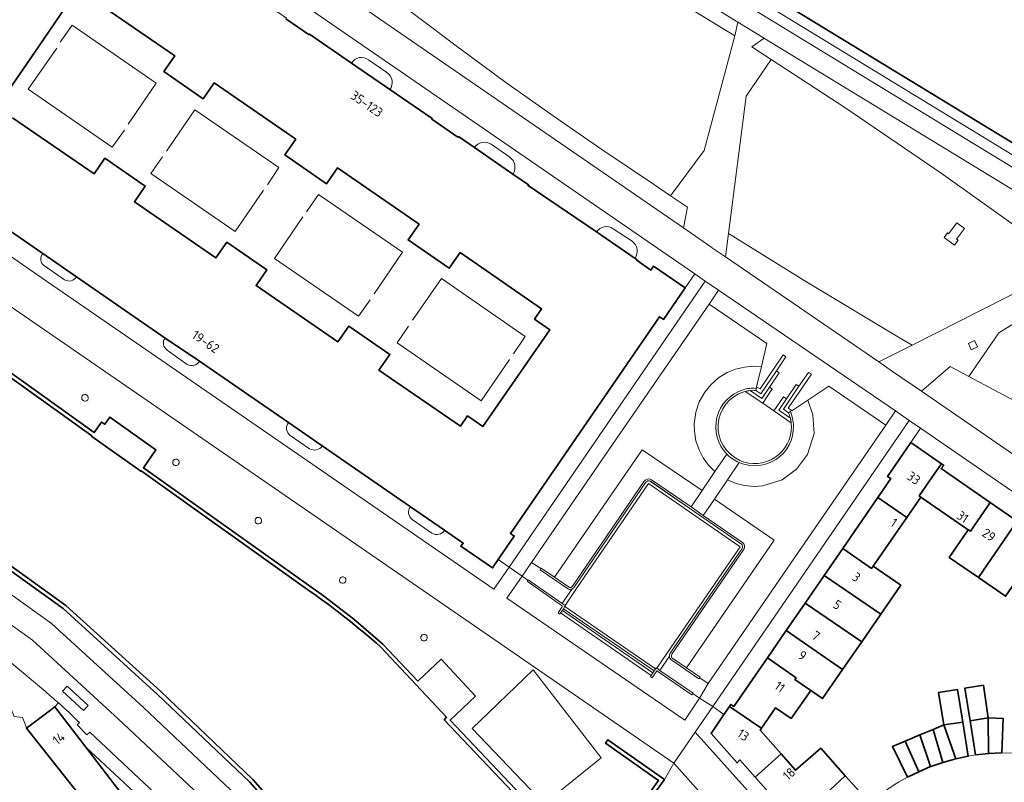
# Model space of a CAD drawing. Extents: x 150256 to 156914, y 461459 to 469481.
# Tile 217 of 256: x 154634 to 154777, y 463606 to 463717. Entities that reach past the tile are written whole.
import ezdxf
from ezdxf.enums import TextEntityAlignment as Align

# ---------------------------------------------------------------- set-up
doc = ezdxf.new("R2010")
doc.units = 0
doc.header["$LTSCALE"] = 0.75
for name, color, linetype, lineweight in [('B-RO-GK-BESCHOEIING-G', 251, 'GK-BESCHOEIING', 35), ('B-RO-GK-KADEMUUR-GV', 251, 'CONTINUOUS', 35), ('B-RO-GR-BEPLANTING_CULTUUR_BODEMBEDEKKER-GV', 251, 'CONTINUOUS', 18), ('B-RO-GR-BEPLANTING_CULTUUR_HEESTERS-GV', 251, 'CONTINUOUS', 18), ('B-RO-GR-GROENVOORZIENING-GV', 251, 'CONTINUOUS', 18), ('B-RO-IE-TERREINAFSCHEIDING_KUNSTMATIG_MUUR-G', 251, 'IE-TERREINAFSCHEIDING-KUNSTMATIG-DICHT', 18), ('B-RO-IE-TERREINAFSCHEIDING_KUNSTMATIG_MUUR-GV', 251, 'CONTINUOUS', 18), ('B-RO-OG-BEBOUWING-GV', 6, 'CONTINUOUS', 35), ('B-RO-OG-BEBOUWING-T18', 1, 'CONTINUOUS', 18), ('B-RO-OG-TERREIN_CULTUURSCHEIDING-GV', 251, 'CONTINUOUS', 18), ('B-RO-OG-WATER-GV', 251, 'CONTINUOUS', 18), ('B-RO-VH-VERHARDING_ASFALT-GV', 251, 'CONTINUOUS', 18), ('B-RO-VH-VERHARDING_BETON-GV', 251, 'CONTINUOUS', 18), ('B-RO-VH-VERHARDING_BETONSTRAATSTEEN-GV', 251, 'CONTINUOUS', 18), ('B-RO-VH-VERHARDING_SIERBESTRATING-GV', 251, 'CONTINUOUS', 18), ('B-RO-VH-VERHARDING_STRAATBAKSTEEN-GV', 251, 'CONTINUOUS', 18), ('B-RO-VH-VERHARDING_TEGEL-GV', 251, 'CONTINUOUS', 18)]:
    doc.layers.add(name, color=color, linetype=linetype, lineweight=lineweight)
doc.styles.add('NLCS-ISO-M200-T18', font='NLCS-ISO.ttf', dxfattribs={"height": 360})
doc.linetypes.add('GK-BESCHOEIING', pattern='A,30,-5,[1,NLCS.SHX,S=1,R=0,X=0,Y=0],-5', length=40)
doc.linetypes.add('IE-TERREINAFSCHEIDING-KUNSTMATIG-DICHT', pattern='A,8,-1,[82,NLCS.SHX,S=0.75,R=90,X=0,Y=0],-1', length=10)

msp = doc.modelspace()

# ---------------------------------------------------------------- linework, layer by layer
at = {"layer": 'B-RO-GK-BESCHOEIING-G'}
msp.add_lwpolyline([(154787.998, 463522.811), (154742.926, 463568.45), (154740.878, 463570.572), (154735.651, 463575.772), (154734.055, 463577.39), (154731.451, 463580.065), (154731.526, 463580.15), (154726.428, 463585.307), (154726.338, 463585.274), (154718.251, 463593.443), (154717.016, 463591.75), (154695.293, 463614.654), (154695.647, 463615.024), (154686.038, 463625.255)], dxfattribs=at)
at = {"layer": 'B-RO-GK-KADEMUUR-GV'}
for points in [[(154516.888, 463733.802), (154557.615, 463713.31), (154557.599, 463713.281), (154565.322, 463709.333), (154565.374, 463709.372), (154579.024, 463702.521), (154644.043, 463655.943), (154644.015, 463655.894), (154651.15, 463650.822), (154651.191, 463650.86), (154675.797, 463633.337)], [(154491.196, 463717.62), (154515.275, 463707.544), (154549.088, 463693.498), (154557.036, 463689.243), (154584.759, 463669.819), (154586.116, 463668.869), (154620.806, 463644.539), (154639.847, 463630.844), (154653.605, 463618.336), (154667.03, 463605.589), (154670.836, 463601.231), (154674.023, 463597.583), (154676.6, 463594.632)], [(154677.047, 463595.037), (154667.477, 463605.992), (154654.001, 463618.807), (154640.269, 463631.275), (154621.218, 463644.957), (154586.393, 463669.393), (154557.347, 463689.755), (154549.395, 463694.019), (154515.498, 463708.084), (154491.462, 463718.133)], [(154718.589, 463593.887), (154727.323, 463605.952), (154719.108, 463611.74), (154718.769, 463611.265), (154726.453, 463605.801), (154716.929, 463592.66), (154696.147, 463614.612), (154699.839, 463618.101), (154694.864, 463623.467), (154691.475, 463620.297), (154686.39, 463625.669), (154682.154, 463629.305), (154677.728, 463632.707), (154651.551, 463651.325), (154653.354, 463653.936), (154646.666, 463658.698), (154645.938, 463657.646), (154645.457, 463657.958), (154644.372, 463656.446), (154587.653, 463697.074)], [(154686.038, 463625.255), (154695.647, 463615.024), (154695.293, 463614.654), (154717.016, 463591.75), (154718.251, 463593.443), (154726.338, 463585.274), (154726.428, 463585.307), (154731.526, 463580.15)]]:
    msp.add_lwpolyline(points, dxfattribs=at)
msp.add_lwpolyline([(154675.797, 463633.337, -0.0286597), (154686.038, 463625.255)], format="xyb", dxfattribs=at)
at = {"layer": 'B-RO-GR-BEPLANTING_CULTUUR_BODEMBEDEKKER-GV'}
for points in [[(154738.029, 463716.158), (154735.264, 463717.832), (154692.514, 463743.858), (154653.847, 463767.399), (154651.09, 463763.132), (154647.838, 463757.98), (154644.745, 463753.202), (154640.923, 463747.489), (154664.916, 463731.094), (154730.088, 463686.216), (154730.691, 463689.211), (154728.224, 463690.88), (154725.744, 463692.558), (154718.236, 463697.605), (154711.627, 463702.17), (154704.283, 463707.39), (154697.024, 463712.713), (154688.227, 463719.337), (154681.925, 463724.315), (154673.36, 463731.19), (154667.164, 463736.312), (154658.018, 463744.114), (154655.036, 463746.761)], [(154661.417, 463756.273), (154669.524, 463752.347), (154677.591, 463748.299), (154686.475, 463743.725), (154695.29, 463738.97), (154704.039, 463734.125), (154715.34, 463727.672), (154724.789, 463722.034), (154737.57, 463714.142), (154738.029, 463716.158)], [(154740.833, 463663.05), (154740.748, 463663.117), (154741.445, 463666.036), (154740.183, 463666.098), (154738.967, 463665.969), (154737.685, 463665.667), (154736.44, 463665.168), (154735.26, 463664.44), (154734.074, 463663.407), (154733.191, 463662.336), (154732.399, 463660.901), (154731.901, 463659.399), (154731.668, 463657.726), (154731.69, 463656.637), (154731.906, 463655.223), (154732.376, 463653.909), (154732.954, 463652.75), (154733.736, 463651.722), (154734.691, 463650.756), (154736.416, 463653.303)], [(154740.689, 463662.865), (154740.833, 463663.05)], [(154738.223, 463652.082), (154736.514, 463649.574), (154737.751, 463649.05), (154738.974, 463648.761), (154740.385, 463648.619), (154741.669, 463648.697), (154744.445, 463649.583), (154746.561, 463651.131), (154748.163, 463653.254), (154749.109, 463656.317), (154748.933, 463659.012), (154748.184, 463661.167), (154745.868, 463659.628), (154745.772, 463659.688)], [(154745.772, 463659.688), (154745.652, 463659.512)], [(154725.455, 463649.58), (154731.212, 463645.619), (154732.826, 463648.002), (154724.092, 463653.931), (154711.328, 463635.392), (154713.368, 463633.999)], [(154713.973, 463634.1), (154724.402, 463649.371)], [(154728.55, 463623.557), (154730.529, 463622.206), (154743.301, 463640.791), (154734.609, 463646.775), (154732.991, 463644.399), (154738.688, 463640.452)], [(154738.899, 463639.448), (154738.896, 463639.442), (154738.854, 463639.382), (154728.43, 463624.196)]]:
    msp.add_lwpolyline(points, dxfattribs=at)
for points in [[(154792.057, 463688.277), (154792.817, 463687.814), (154794.613, 463690.785), (154793.831, 463691.135), (154792.837, 463689.505), (154746.195, 463717.949), (154749.337, 463723.109), (154749.216, 463723.172), (154757.096, 463738.367), (154754.108, 463740.12), (154741.38, 463719.177)], [(154788.287, 463685.518), (154741.88, 463713.795), (154741.873, 463713.79), (154741.827, 463713.818), (154740.033, 463712.577), (154742.856, 463710.737), (154753.582, 463703.746), (154767.611, 463694.169), (154779.086, 463685.99), (154783.793, 463682.424), (154786.313, 463680.516)], [(154736.656, 463685.413), (154736.22, 463681.992), (154758.518, 463666.712), (154763.392, 463669.179), (154761.896, 463670.03), (154748.143, 463678.266)]]:
    msp.add_lwpolyline(points, close=True, dxfattribs=at)
for points in [[(154736.416, 463653.303, -0.5591752), (154738.785, 463662.679)], [(154738.785, 463662.679, -0.1029845), (154740.689, 463662.865)], [(154745.652, 463659.512, -0.0898603), (154746.112, 463657.396)], [(154746.112, 463657.396, -0.5470767), (154738.223, 463652.082)], [(154724.402, 463649.371, -0.3960538), (154725.455, 463649.58)], [(154738.688, 463640.452, -0.395532), (154738.899, 463639.448)], [(154713.368, 463633.999, 0.4344684), (154713.973, 463634.1)], [(154728.43, 463624.196, 0.4160056), (154728.55, 463623.557)]]:
    msp.add_lwpolyline(points, format="xyb", dxfattribs=at)
at = {"layer": 'B-RO-GR-BEPLANTING_CULTUUR_HEESTERS-GV'}
for points in [[(154815.829, 463642.347), (154800.983, 463649.49), (154785.732, 463657.096), (154771.602, 463664.606), (154768.915, 463666.034), (154764.745, 463662.487), (154828.821, 463618.306), (154832.17, 463623.535), (154828.127, 463626.136)], [(154639.169, 463617.117), (154638.664, 463616.549), (154643.164, 463610.659), (154657.862, 463597.011), (154658.621, 463595.851), (154658.836, 463594.667), (154658.968, 463593.571), (154658.912, 463593.314), (154658.816, 463593.171), (154657.499, 463591.556), (154655.941, 463589.207), (154654.414, 463586.523), (154652.099, 463582.485), (154650.557, 463580.284), (154652.007, 463579.097), (154652.794, 463580.059)], [(154662.342, 463594.682), (154661.742, 463595.51), (154660.774, 463596.846), (154656.397, 463600.966), (154643.742, 463612.852), (154643.296, 463612.459), (154641.889, 463613.898), (154642.235, 463614.252)]]:
    msp.add_lwpolyline(points, dxfattribs=at)
msp.add_lwpolyline([(154642.235, 463614.252, 0.0127138), (154639.169, 463617.117)], format="xyb", dxfattribs=at)
at = {"layer": 'B-RO-GR-GROENVOORZIENING-GV'}
msp.add_lwpolyline([(154771.977, 463668.502), (154772.882, 463668.928), (154772.456, 463669.833), (154771.551, 463669.407)], close=True, dxfattribs=at)
for points in [[(154642.646, 463661.786, 1.025332), (154643.431, 463661.227)], [(154643.431, 463661.227, 0.976359), (154642.646, 463661.786)], [(154655.889, 463652.384, 1.0244428), (154656.657, 463651.839)], [(154656.657, 463651.839, 0.9938266), (154655.889, 463652.384)], [(154667.86, 463643.902, 0.9970978), (154668.645, 463643.349)], [(154668.645, 463643.349, 1.0029024), (154667.86, 463643.902)], [(154680.149, 463635.254, 1), (154680.917, 463634.712)], [(154680.917, 463634.712, 1.0029653), (154680.149, 463635.254)], [(154691.973, 463626.883, 1.0654357), (154692.785, 463626.382)], [(154692.785, 463626.382, 0.9392332), (154691.973, 463626.883)]]:
    msp.add_lwpolyline(points, format="xyb", dxfattribs=at)
at = {"layer": 'B-RO-IE-TERREINAFSCHEIDING_KUNSTMATIG_MUUR-G'}
for points in [[(154639.436, 463713.245), (154641.15, 463715.725), (154653.393, 463707.284)], [(154634.773, 463706.416), (154638.949, 463712.387)], [(154647.003, 463697.973), (154634.773, 463706.416)], [(154653.393, 463707.284), (154649.304, 463701.327)], [(154654.889, 463697.394), (154659.015, 463703.394), (154671.255, 463694.995)], [(154648.775, 463700.445), (154647.003, 463697.973)], [(154654.291, 463696.58), (154652.625, 463694.113), (154664.87, 463685.671)], [(154671.255, 463694.995), (154669.571, 463692.5)], [(154664.87, 463685.671), (154668.998, 463691.727)], [(154675.276, 463688.576), (154676.984, 463691.076), (154689.222, 463682.685)], [(154670.588, 463681.777), (154674.72, 463687.806)], [(154682.83, 463673.379), (154670.588, 463681.777)], [(154689.222, 463682.685), (154685.104, 463676.62)], [(154690.68, 463672.784), (154694.881, 463678.858)], [(154694.881, 463678.858), (154707.084, 463670.411)], [(154684.533, 463675.777), (154682.83, 463673.379)], [(154688.433, 463669.5), (154690.104, 463671.942)], [(154707.084, 463670.411), (154705.368, 463667.898)], [(154700.678, 463661.066), (154688.433, 463669.5)], [(154704.816, 463667.061), (154700.678, 463661.066)], [(154740.662, 463662.57), (154740.632, 463662.573)], [(154740.662, 463662.57), (154740.689, 463662.865)], [(154745.399, 463659.336), (154745.652, 463659.512)], [(154724.402, 463649.371), (154713.973, 463634.1)], [(154724.634, 463649.213), (154714.207, 463633.944)], [(154731.053, 463645.388), (154725.296, 463649.349)], [(154731.212, 463645.619), (154725.455, 463649.58)], [(154731.053, 463645.388), (154738.523, 463640.213)], [(154732.991, 463644.399), (154738.688, 463640.452)], [(154728.191, 463624.361), (154738.648, 463639.595)], [(154728.431, 463624.196), (154738.854, 463639.382)], [(154713.209, 463633.767), (154709.239, 463636.479)], [(154711.328, 463635.392), (154709.398, 463636.711)], [(154707.346, 463634.808), (154707.504, 463635.022)], [(154712.521, 463631.163), (154707.346, 463634.808)], [(154707.504, 463635.022), (154712.463, 463631.591)], [(154713.368, 463633.999), (154711.328, 463635.392)], [(154711.883, 463630.233), (154712.521, 463631.163)], [(154712.105, 463630.019), (154711.883, 463630.233)], [(154712.229, 463630.196), (154712.105, 463630.019)], [(154712.483, 463630.565), (154712.229, 463630.196)], [(154712.463, 463631.591), (154712.877, 463631.304)], [(154712.649, 463630.806), (154712.483, 463630.565)], [(154712.862, 463631.115), (154712.649, 463630.806)], [(154712.955, 463631.25), (154712.862, 463631.115)], [(154712.877, 463631.304), (154712.955, 463631.25)], [(154732.356, 463620.606), (154728.387, 463623.316)], [(154730.529, 463622.206), (154728.551, 463623.556)], [(154726.217, 463621.766), (154725.561, 463620.782)], [(154725.852, 463621.766), (154725.654, 463621.471)], [(154726.042, 463622.05), (154725.852, 463621.766)], [(154726.139, 463622.195), (154726.042, 463622.05)], [(154726.139, 463622.195), (154726.209, 463622.147)], [(154726.209, 463622.147), (154726.664, 463621.837)], [(154731.328, 463618.3), (154726.217, 463621.766)], [(154726.664, 463621.837), (154731.503, 463618.544)], [(154732.517, 463620.849), (154730.529, 463622.206)], [(154725.416, 463621.116), (154725.31, 463620.957)], [(154725.561, 463620.782), (154725.31, 463620.957)], [(154725.654, 463621.471), (154725.416, 463621.116)], [(154731.503, 463618.543), (154731.328, 463618.3)]]:
    msp.add_lwpolyline(points, dxfattribs=at)
for points in [[(154738.785, 463662.679, 0.5591752), (154736.416, 463653.303)], [(154738.886, 463662.358, 0.68903), (154738.282, 463652.399)], [(154740.689, 463662.865, 0.1029845), (154738.785, 463662.679)], [(154739.787, 463662.56, 0.0432372), (154739.093, 463662.422)], [(154740.632, 463662.573, 0.0508937), (154739.787, 463662.56)], [(154745.654, 463658.549, 0.0397462), (154745.399, 463659.336)], [(154746.112, 463657.396, 0.0898603), (154745.652, 463659.512)], [(154745.799, 463657.385, 0.0558317), (154745.654, 463658.549)], [(154738.223, 463652.083, 0.5473686), (154746.112, 463657.397)], [(154738.282, 463652.399, 0.5515968), (154745.799, 463657.389)], [(154725.455, 463649.58, 0.3960538), (154724.402, 463649.371)], [(154725.306, 463649.342, 0.3969796), (154724.631, 463649.208)], [(154738.896, 463639.442, 0.3959991), (154738.691, 463640.45)], [(154738.648, 463639.595, 0.3965802), (154738.523, 463640.213)], [(154713.245, 463633.742, 0.2384318), (154713.874, 463633.678)], [(154713.369, 463633.998, 0.4337083), (154713.973, 463634.1)], [(154713.874, 463633.678, 0.1553691), (154714.207, 463633.944)], [(154728.191, 463624.361, 0.4170905), (154728.387, 463623.316)], [(154728.43, 463624.196, 0.4160056), (154728.55, 463623.557)]]:
    msp.add_lwpolyline(points, format="xyb", dxfattribs=at)
at = {"layer": 'B-RO-IE-TERREINAFSCHEIDING_KUNSTMATIG_MUUR-GV'}
for points in [[(154724.402, 463649.371), (154713.973, 463634.1)], [(154714.207, 463633.944), (154724.631, 463649.208), (154724.634, 463649.213)], [(154725.295, 463649.348), (154725.306, 463649.342), (154731.053, 463645.388), (154738.523, 463640.213)], [(154738.688, 463640.452), (154732.991, 463644.399), (154731.212, 463645.619), (154725.455, 463649.58)], [(154738.648, 463639.595), (154728.191, 463624.361)], [(154728.43, 463624.196), (154738.854, 463639.382), (154738.896, 463639.442), (154738.899, 463639.448)], [(154713.368, 463633.999), (154711.328, 463635.392), (154709.398, 463636.711), (154709.356, 463636.649), (154709.239, 463636.479), (154713.209, 463633.767), (154713.245, 463633.742)], [(154728.387, 463623.316), (154732.356, 463620.606), (154732.477, 463620.765), (154732.517, 463620.849), (154730.529, 463622.206), (154728.55, 463623.557)]]:
    msp.add_lwpolyline(points, dxfattribs=at)
for points in [[(154725.455, 463649.58, 0.3960538), (154724.402, 463649.371)], [(154724.634, 463649.213, -0.3889567), (154725.295, 463649.348)], [(154738.899, 463639.448, 0.395532), (154738.688, 463640.452)], [(154738.523, 463640.213, -0.3965802), (154738.648, 463639.595)], [(154713.245, 463633.742, 0.2384318), (154713.874, 463633.678)], [(154713.973, 463634.1, -0.4344684), (154713.368, 463633.999)], [(154713.874, 463633.678, 0.1553691), (154714.207, 463633.944)], [(154728.191, 463624.361, 0.1533894), (154728.058, 463623.925)], [(154728.058, 463623.925, 0.2450108), (154728.387, 463623.316)], [(154728.55, 463623.557, -0.4160056), (154728.43, 463624.196)]]:
    msp.add_lwpolyline(points, format="xyb", dxfattribs=at)
for points in [[(154712.862, 463631.115), (154712.955, 463631.25), (154712.877, 463631.304), (154712.463, 463631.591), (154707.504, 463635.022), (154707.462, 463634.965), (154707.346, 463634.808), (154712.521, 463631.163), (154711.883, 463630.233), (154712.105, 463630.019), (154712.229, 463630.196), (154712.483, 463630.565), (154712.649, 463630.806)], [(154725.416, 463621.116), (154725.31, 463620.957), (154725.561, 463620.782), (154726.217, 463621.766), (154731.328, 463618.3), (154731.445, 463618.462), (154731.503, 463618.543), (154726.664, 463621.837), (154726.209, 463622.147), (154726.139, 463622.195), (154726.042, 463622.05), (154725.852, 463621.766), (154725.654, 463621.471)]]:
    msp.add_lwpolyline(points, close=True, dxfattribs=at)
at = {"layer": 'B-RO-OG-BEBOUWING-GV'}
for points in [[(154746.195, 463717.949), (154792.837, 463689.505), (154793.831, 463691.135), (154804.466, 463708.572), (154798.996, 463712.151), (154798.817, 463711.874), (154797.93, 463712.45), (154798.137, 463712.769), (154795.251, 463714.638), (154795.046, 463714.318), (154794.155, 463714.888), (154794.332, 463715.167), (154794.181, 463715.262), (154783.958, 463721.741)], [(154631.277, 463705.308), (154636.354, 463712.727), (154640.913, 463719.446)], [(154644.222, 463719.436), (154656.086, 463711.258), (154654.508, 463708.969), (154660.247, 463705.013), (154661.825, 463707.302), (154673.697, 463699.117), (154672.119, 463696.829), (154678.187, 463692.646), (154679.765, 463694.934), (154691.629, 463686.756), (154690.051, 463684.467), (154696.037, 463680.341), (154697.615, 463682.63), (154709.471, 463674.457), (154708.426, 463672.942), (154710.658, 463671.404), (154708.251, 463667.913), (154700.932, 463657.33), (154698.692, 463658.872), (154697.648, 463657.357), (154685.789, 463665.526), (154687.366, 463667.815), (154681.396, 463671.928), (154679.819, 463669.638), (154667.935, 463677.824), (154669.512, 463680.113), (154663.665, 463684.141), (154662.088, 463681.851), (154650.229, 463690.02), (154651.8, 463692.301), (154645.92, 463696.351), (154644.349, 463694.07), (154632.465, 463702.255)], [(154624.013, 463691.356), (154636.884, 463682.507), (154641.801, 463679.115), (154654.683, 463670.194), (154659.693, 463666.828), (154672.626, 463657.899), (154677.562, 463654.497), (154690.398, 463645.651), (154695.354, 463642.23), (154698.057, 463640.364), (154697.707, 463639.915), (154702.321, 463636.748), (154703.158, 463637.975), (154705.477, 463641.372), (154704.92, 463641.76), (154726.621, 463673.287), (154727.178, 463672.899), (154730.367, 463677.482), (154725.759, 463680.645), (154725.355, 463680.077), (154723.299, 463681.52), (154723.358, 463681.589), (154723.057, 463681.791), (154717.461, 463685.641), (154707.504, 463692.367), (154707.581, 463692.47), (154705.296, 463694.037), (154699.688, 463697.896), (154697.354, 463699.511), (154697.284, 463699.416), (154693.479, 463702.039), (154693.538, 463702.121), (154687.403, 463706.35), (154681.821, 463710.188), (154675.693, 463714.406), (154675.63, 463714.323), (154672.268, 463716.63)]]:
    msp.add_lwpolyline(points, dxfattribs=at)
for points in [[(154763.165, 463654.98), (154759.808, 463650.066), (154760.269, 463649.741), (154758.386, 463647.007), (154762.593, 463644.11), (154764.631, 463647.065), (154764.408, 463647.218), (154766.677, 463650.514), (154767.632, 463651.902)], [(154767.632, 463651.902), (154766.677, 463650.514), (154764.408, 463647.218), (154764.631, 463647.065), (154771.545, 463642.295), (154771.842, 463642.089), (154774.317, 463645.688), (154774.725, 463646.281), (154767.587, 463651.193), (154767.967, 463651.671)], [(154753.271, 463639.578), (154753.902, 463639.143), (154757.47, 463636.683), (154757.698, 463637.013), (154762.593, 463644.11), (154758.386, 463647.007)], [(154771.545, 463642.295), (154768.761, 463638.272), (154773.01, 463635.343), (154776.711, 463640.718), (154778.094, 463642.726), (154778.671, 463643.565), (154774.725, 463646.281), (154774.317, 463645.688), (154771.842, 463642.089)], [(154778.671, 463643.565), (154778.094, 463642.726), (154776.711, 463640.718), (154773.01, 463635.343), (154776.957, 463632.623), (154780.669, 463638.018), (154782.056, 463640.034), (154782.617, 463640.849)], [(154750.556, 463635.635), (154758.823, 463630.014), (154761.732, 463634.231), (154757.698, 463637.013), (154757.47, 463636.683), (154753.902, 463639.143), (154753.271, 463639.578)], [(154747.8, 463631.633), (154756.069, 463626.02), (154758.823, 463630.014), (154750.556, 463635.635)], [(154756.069, 463626.02), (154747.8, 463631.633), (154745.048, 463627.637), (154753.261, 463621.949)], [(154745.048, 463627.637), (154742.307, 463623.657), (154746.496, 463620.77), (154746.321, 463620.516), (154748.653, 463618.907), (154750.354, 463617.734), (154753.261, 463621.949)], [(154736.816, 463616.613), (154740.943, 463613.791), (154741.446, 463613.447), (154743.495, 463616.419), (154745.766, 463614.845), (154748.653, 463618.907), (154746.321, 463620.516), (154746.496, 463620.77), (154742.307, 463623.657), (154737.447, 463616.599), (154737.008, 463616.894)], [(154767.999, 463613.902), (154770.728, 463614.316), (154769.953, 463619.073), (154767.229, 463618.629)], [(154771.802, 463614.497), (154774.456, 463614.918), (154773.75, 463619.69), (154771.026, 463619.244)], [(154643.164, 463610.659), (154638.664, 463616.549), (154637.652, 463615.779), (154634.548, 463613.417), (154645.208, 463599.978), (154645.916, 463599.195), (154646.65, 463598.627), (154647.687, 463598.351), (154648.441, 463598.492), (154649.276, 463598.925), (154650.097, 463600), (154650.193, 463601.331), (154650.124, 463601.551)], [(154744.313, 463609.684), (154741.253, 463613.168), (154741.446, 463613.447), (154740.943, 463613.791), (154736.816, 463616.613), (154735.999, 463615.419), (154734.111, 463612.658), (154737.895, 463608.392), (154738.315, 463608.812), (154740.525, 463606.321)], [(154774.498, 463609.745), (154774.456, 463614.918), (154771.802, 463614.497), (154772.61, 463609.553)], [(154776.417, 463609.851), (154776.605, 463614.837), (154774.456, 463614.918), (154774.498, 463609.745)], [(154766.062, 463607.837), (154766.089, 463607.849), (154767.84, 463608.461), (154766.435, 463613.249), (154764.504, 463612.443)], [(154767.84, 463608.461), (154769.715, 463608.964), (154767.999, 463613.902), (154766.435, 463613.249)], [(154770.728, 463614.316), (154767.999, 463613.902), (154769.715, 463608.964), (154771.532, 463609.381)], [(154762.335, 463611.538), (154764.322, 463607.08), (154764.352, 463607.094), (154766.062, 463607.837), (154764.504, 463612.443)], [(154746.526, 463599.56), (154750.28, 463602.892), (154750.043, 463603.163), (154753.651, 463606.478), (154750.072, 463610.551), (154746.393, 463607.317), (154744.313, 463609.684), (154740.525, 463606.321)], [(154762.708, 463606.295), (154764.322, 463607.08), (154762.335, 463611.538), (154760.526, 463610.783)], [(154750.043, 463603.163), (154750.28, 463602.892), (154746.526, 463599.56), (154749.891, 463595.769), (154750.703, 463596.49), (154757.384, 463602.416), (154753.651, 463606.478)]]:
    msp.add_lwpolyline(points, close=True, dxfattribs=at)
at = {"layer": 'B-RO-OG-TERREIN_CULTUURSCHEIDING-GV'}
for points in [[(154655.036, 463746.761), (154658.018, 463744.114), (154667.164, 463736.312), (154673.36, 463731.19), (154681.925, 463724.315), (154688.227, 463719.337), (154697.024, 463712.713), (154704.283, 463707.39), (154711.627, 463702.17), (154718.236, 463697.605), (154725.744, 463692.558), (154728.224, 463690.88), (154733.123, 463697.458), (154737.57, 463714.142), (154724.789, 463722.034), (154715.34, 463727.672), (154704.039, 463734.125), (154695.29, 463738.97), (154686.475, 463743.725), (154677.591, 463748.299), (154669.524, 463752.347), (154661.417, 463756.273)], [(154822.02, 463652.136), (154814.644, 463658.217), (154801.413, 463668.954), (154788.665, 463678.768), (154776.004, 463670.963), (154771.602, 463664.606), (154785.732, 463657.096), (154800.983, 463649.49), (154815.829, 463642.347)]]:
    msp.add_lwpolyline(points, dxfattribs=at)
for points in [[(154736.656, 463685.413), (154748.143, 463678.266), (154761.896, 463670.03), (154763.392, 463669.179), (154780.497, 463677.835), (154783.793, 463682.424), (154779.086, 463685.99), (154767.611, 463694.169), (154753.582, 463703.746), (154742.856, 463710.737), (154739.202, 463705.387), (154736.657, 463685.425)], [(154769.896, 463686.976), (154770.98, 463686.122), (154769.848, 463684.574), (154770.06, 463684.432), (154769.539, 463683.707), (154768.043, 463684.813), (154768.498, 463685.482), (154768.664, 463685.37)], [(154742.244, 463669.381), (154733.841, 463675.116), (154719.362, 463654.069), (154708.012, 463637.553), (154709.356, 463636.649), (154709.398, 463636.711), (154711.328, 463635.392), (154724.092, 463653.931), (154732.826, 463648.002), (154734.691, 463650.756), (154733.736, 463651.722), (154732.954, 463652.75), (154732.376, 463653.909), (154731.906, 463655.223), (154731.69, 463656.637), (154731.668, 463657.726), (154731.901, 463659.399), (154732.399, 463660.901), (154733.191, 463662.336), (154734.074, 463663.407), (154735.26, 463664.44), (154736.44, 463665.168), (154737.685, 463665.667), (154738.967, 463665.969), (154740.183, 463666.098), (154741.445, 463666.036)], [(154730.529, 463622.206), (154732.517, 463620.849), (154732.477, 463620.765), (154733.702, 463619.95), (154744.67, 463635.902), (154759.534, 463657.496), (154751.242, 463663.199), (154748.184, 463661.167), (154748.933, 463659.012), (154749.109, 463656.317), (154748.163, 463653.254), (154746.561, 463651.131), (154744.445, 463649.583), (154741.669, 463648.697), (154740.385, 463648.619), (154738.974, 463648.761), (154737.751, 463649.05), (154736.514, 463649.574), (154734.609, 463646.775), (154743.301, 463640.791)]]:
    msp.add_lwpolyline(points, close=True, dxfattribs=at)
at = {"layer": 'B-RO-OG-WATER-GV'}
for points in [[(154675.797, 463633.337), (154651.191, 463650.86), (154651.15, 463650.822), (154644.015, 463655.894), (154644.043, 463655.943), (154579.024, 463702.521), (154565.374, 463709.372), (154565.322, 463709.333), (154557.599, 463713.281), (154557.615, 463713.31), (154516.888, 463733.802), (154482.078, 463751.106), (154446.969, 463769.201), (154446.947, 463769.17), (154439.506, 463773.019), (154436.228, 463767.828), (154435.855, 463768.036), (154431.316, 463759.704), (154433.392, 463758.559)], [(154491.462, 463718.133), (154515.498, 463708.084), (154549.395, 463694.019), (154557.347, 463689.755), (154586.393, 463669.393), (154621.218, 463644.957), (154640.269, 463631.275), (154654.001, 463618.807), (154667.477, 463605.992), (154677.047, 463595.037)], [(154814.181, 463497.514), (154801.486, 463510.205), (154799.488, 463512.089), (154790.359, 463520.701), (154788.813, 463521.985), (154787.998, 463522.811), (154784.53, 463526.322), (154742.926, 463568.45), (154741.824, 463569.592), (154740.878, 463570.572), (154740.867, 463570.583), (154735.663, 463575.76), (154735.651, 463575.772), (154734.055, 463577.39), (154731.451, 463580.065), (154731.526, 463580.15), (154726.428, 463585.307), (154726.338, 463585.274), (154718.251, 463593.443), (154717.016, 463591.75), (154695.293, 463614.654), (154695.647, 463615.024), (154686.038, 463625.255)]]:
    msp.add_lwpolyline(points, dxfattribs=at)
msp.add_lwpolyline([(154686.038, 463625.255, 0.0286597), (154675.797, 463633.337)], format="xyb", dxfattribs=at)
at = {"layer": 'B-RO-VH-VERHARDING_ASFALT-GV'}
msp.add_lwpolyline([(154712.862, 463631.115), (154726.042, 463622.05), (154726.139, 463622.195), (154726.209, 463622.147), (154727.795, 463624.458), (154738.365, 463639.833), (154725.006, 463649.029), (154714.564, 463633.743), (154712.877, 463631.304), (154712.955, 463631.25)], close=True, dxfattribs=at)
at = {"layer": 'B-RO-VH-VERHARDING_BETON-GV'}
for points in [[(154740.632, 463662.573), (154741.372, 463662.097), (154743.628, 463665.406), (154745.013, 463667.442), (154744.612, 463667.733), (154741.242, 463662.782), (154740.833, 463663.05), (154740.689, 463662.865), (154740.662, 463662.57)], [(154748.304, 463665.198), (154746.903, 463663.169), (154744.647, 463659.837), (154745.399, 463659.336), (154745.652, 463659.512), (154745.772, 463659.688), (154745.351, 463659.975), (154748.724, 463664.921)], [(154725.654, 463621.471), (154712.483, 463630.565), (154712.229, 463630.196), (154725.416, 463621.116)], [(154712.483, 463630.565), (154725.654, 463621.471), (154725.852, 463621.766), (154712.649, 463630.806)], [(154726.042, 463622.05), (154712.862, 463631.115), (154712.649, 463630.806), (154725.852, 463621.766)], [(154642.824, 463616.006), (154643.487, 463616.731), (154640.431, 463619.547), (154639.755, 463618.814)]]:
    msp.add_lwpolyline(points, close=True, dxfattribs=at)
for points in [[(154739.787, 463662.56), (154741.502, 463661.397), (154742.626, 463663.056), (154744.029, 463665.116), (154743.628, 463665.406), (154741.372, 463662.097), (154740.632, 463662.573)], [(154745.399, 463659.336), (154744.647, 463659.837), (154746.903, 463663.169), (154746.487, 463663.429), (154745.078, 463661.372), (154743.954, 463659.703), (154745.654, 463658.549)], [(154738.886, 463662.358), (154739.093, 463662.422)], [(154739.093, 463662.422), (154741.626, 463660.703), (154743.032, 463662.786), (154742.626, 463663.056)], [(154742.626, 463663.056), (154741.502, 463661.397), (154739.787, 463662.56)], [(154740.632, 463662.573), (154740.662, 463662.57), (154740.689, 463662.865)], [(154745.654, 463658.549), (154743.954, 463659.703), (154745.078, 463661.372), (154744.679, 463661.636), (154743.254, 463659.583), (154745.763, 463657.856), (154745.772, 463657.85)], [(154745.652, 463659.512), (154745.399, 463659.336)], [(154713.874, 463633.678), (154712.463, 463631.591), (154712.877, 463631.304), (154714.564, 463633.743), (154725.006, 463649.029), (154738.365, 463639.833), (154727.795, 463624.458), (154726.209, 463622.147), (154726.664, 463621.837), (154728.058, 463623.925)], [(154724.634, 463649.213), (154724.631, 463649.208), (154714.207, 463633.944)], [(154738.523, 463640.213), (154731.053, 463645.388), (154725.306, 463649.342), (154725.295, 463649.348)], [(154728.191, 463624.361), (154738.648, 463639.595)]]:
    msp.add_lwpolyline(points, dxfattribs=at)
for points in [[(154738.785, 463662.679, 0.5591752), (154736.416, 463653.303)], [(154738.282, 463652.399, -0.68903), (154738.886, 463662.358)], [(154740.689, 463662.865, 0.1029845), (154738.785, 463662.679)], [(154739.787, 463662.56, 0.0432372), (154739.093, 463662.422)], [(154739.093, 463662.422, -0.0432372), (154739.787, 463662.56)], [(154740.632, 463662.573, 0.0508937), (154739.787, 463662.56)], [(154739.787, 463662.56, -0.0508937), (154740.632, 463662.573)], [(154745.654, 463658.549, 0.0397462), (154745.399, 463659.336)], [(154745.399, 463659.336, -0.0397462), (154745.654, 463658.549)], [(154746.112, 463657.396, 0.0898603), (154745.652, 463659.512)], [(154745.772, 463657.85, 0.0359326), (154745.654, 463658.549)], [(154745.654, 463658.549, -0.0359326), (154745.772, 463657.85)], [(154745.772, 463657.85, -0.0239062), (154745.799, 463657.389)], [(154738.223, 463652.082, 0.5470767), (154746.112, 463657.396)], [(154745.799, 463657.389, -0.5515968), (154738.282, 463652.399)], [(154736.416, 463653.303, 0.0957652), (154738.223, 463652.082)], [(154725.295, 463649.348, 0.3889567), (154724.634, 463649.213)], [(154738.648, 463639.595, 0.3965802), (154738.523, 463640.213)], [(154714.207, 463633.944, -0.1553691), (154713.874, 463633.678)], [(154728.058, 463623.925, -0.1533894), (154728.191, 463624.361)]]:
    msp.add_lwpolyline(points, format="xyb", dxfattribs=at)
at = {"layer": 'B-RO-VH-VERHARDING_BETONSTRAATSTEEN-GV'}
for points in [[(154731.759, 463679.515), (154730.367, 463677.482), (154727.178, 463672.899), (154726.621, 463673.287), (154704.92, 463641.76), (154705.477, 463641.372), (154703.158, 463637.975), (154704.759, 463636.882), (154733.269, 463678.475)], [(154706.653, 463635.534), (154708.012, 463637.553), (154719.362, 463654.069), (154733.841, 463675.116), (154735.224, 463677.141), (154733.269, 463678.475), (154704.759, 463636.882)], [(154732.433, 463617.805), (154734.368, 463616.582), (154762.96, 463658.216), (154760.942, 463659.593), (154759.534, 463657.496), (154744.67, 463635.902), (154733.702, 463619.95)], [(154763.165, 463654.98), (154764.611, 463657.079), (154762.96, 463658.216), (154734.368, 463616.582), (154735.999, 463615.419), (154736.816, 463616.613), (154737.008, 463616.894), (154737.447, 463616.599), (154742.307, 463623.657), (154745.048, 463627.637), (154747.8, 463631.633), (154750.556, 463635.635), (154753.271, 463639.578), (154758.386, 463647.007), (154760.269, 463649.741), (154759.808, 463650.066)], [(154699.361, 463613.394), (154709.85, 463602.452), (154718.137, 463609.129), (154708.26, 463621.927)]]:
    msp.add_lwpolyline(points, close=True, dxfattribs=at)
for points in [[(154738.886, 463662.358, 0.68903), (154738.282, 463652.399)], [(154745.799, 463657.389, 0.0239062), (154745.772, 463657.85)], [(154738.282, 463652.399, 0.5515968), (154745.799, 463657.389)], [(154738.223, 463652.082, -0.0957652), (154736.416, 463653.303)], [(154713.874, 463633.678, -0.2384318), (154713.245, 463633.742)], [(154728.387, 463623.316, -0.2450108), (154728.058, 463623.925)]]:
    msp.add_lwpolyline(points, format="xyb", dxfattribs=at)
for points in [[(154745.772, 463657.85), (154745.763, 463657.856), (154743.254, 463659.583), (154741.626, 463660.703), (154739.093, 463662.422), (154738.886, 463662.358)], [(154736.416, 463653.303), (154734.691, 463650.756), (154732.826, 463648.002), (154731.212, 463645.619), (154732.991, 463644.399), (154734.609, 463646.775), (154736.514, 463649.574), (154738.223, 463652.082)], [(154708.012, 463637.553), (154706.653, 463635.534), (154707.462, 463634.965), (154707.504, 463635.022), (154712.463, 463631.591), (154713.874, 463633.678)], [(154713.245, 463633.742), (154713.209, 463633.767), (154709.239, 463636.479), (154709.356, 463636.649), (154708.012, 463637.553)], [(154728.058, 463623.925), (154726.664, 463621.837), (154731.503, 463618.543), (154731.445, 463618.462), (154732.433, 463617.805), (154733.702, 463619.95), (154732.477, 463620.765), (154732.356, 463620.606), (154728.387, 463623.316)]]:
    msp.add_lwpolyline(points, dxfattribs=at)
at = {"layer": 'B-RO-VH-VERHARDING_SIERBESTRATING-GV'}
msp.add_lwpolyline([(154728.721, 463608.343), (154727.323, 463605.952), (154718.589, 463593.887), (154720.008, 463592.429), (154721.696, 463594.12), (154722.138, 463593.729), (154724.229, 463595.831), (154724.645, 463595.444), (154726.778, 463597.582), (154727.185, 463597.195), (154729.288, 463599.318), (154729.709, 463598.905), (154731.825, 463601.036), (154732.323, 463600.539), (154722.223, 463590.268), (154726.368, 463586.085), (154738.85, 463596.987)], close=True, dxfattribs=at)
at = {"layer": 'B-RO-VH-VERHARDING_STRAATBAKSTEEN-GV'}
for points in [[(154555.822, 463723.419), (154559.723, 463721.406), (154575.34, 463713.423), (154585.642, 463708.128), (154593.002, 463703.15), (154591.649, 463702.654), (154698.916, 463628.85), (154728.721, 463608.343), (154731.822, 463612.85), (154734.368, 463616.582), (154732.433, 463617.805), (154730.296, 463614.578), (154704.429, 463632.328), (154706.653, 463635.534), (154704.759, 463636.882), (154702.528, 463633.648), (154650.458, 463669.474), (154637.447, 463678.461), (154607.735, 463699.028)], [(154698.916, 463628.85), (154591.649, 463702.654), (154593.002, 463703.15), (154585.642, 463708.128), (154575.34, 463713.423), (154559.723, 463721.406), (154555.822, 463723.419)], [(154665.533, 463596.881), (154668.669, 463599.453), (154665.14, 463603.607), (154651.518, 463616.468), (154638.154, 463628.642), (154619.539, 463642.001), (154584.473, 463666.653), (154583.177, 463667.561), (154555.545, 463686.909), (154547.968, 463691.068), (154515.718, 463704.406), (154515.524, 463704.486), (154479.461, 463719.398), (154477.399, 463714.865)], [(154479.461, 463719.398), (154515.524, 463704.486), (154515.718, 463704.406), (154547.968, 463691.068), (154555.545, 463686.909), (154583.177, 463667.561), (154584.473, 463666.653), (154619.539, 463642.001), (154638.154, 463628.642), (154651.518, 463616.468), (154665.14, 463603.607), (154668.669, 463599.453), (154670.836, 463601.231), (154667.03, 463605.589), (154653.605, 463618.336), (154639.847, 463630.844), (154620.806, 463644.539), (154586.116, 463668.869), (154584.759, 463669.819), (154557.036, 463689.243), (154549.088, 463693.498), (154515.275, 463707.544), (154491.196, 463717.62)], [(154479.29, 463715.546), (154513.986, 463701.238), (154514.035, 463701.218), (154546.444, 463687.805), (154553.594, 463683.869), (154581.091, 463664.584), (154582.241, 463663.778), (154617.491, 463639.05), (154635.388, 463626.236), (154647.933, 463614.741), (154658.851, 463604.463), (154662.504, 463601.025), (154664.43, 463598.748), (154664.835, 463598.286)], [(154664.835, 463598.286), (154664.43, 463598.748), (154662.504, 463601.025), (154658.851, 463604.463), (154647.933, 463614.741), (154635.388, 463626.236), (154617.491, 463639.05), (154582.241, 463663.778), (154581.091, 463664.584), (154553.594, 463683.869), (154546.444, 463687.805), (154514.035, 463701.218), (154513.986, 463701.238), (154479.29, 463715.546)], [(154619.041, 463694.767), (154616.403, 463696.568), (154616.119, 463696.192), (154611.582, 463699.282), (154611.674, 463699.416), (154609.152, 463701.133), (154608.546, 463700.232), (154607.735, 463699.028), (154637.447, 463678.461), (154650.458, 463669.474), (154702.528, 463633.648), (154704.759, 463636.882), (154703.158, 463637.975), (154702.321, 463636.748), (154697.707, 463639.915), (154698.057, 463640.364), (154695.354, 463642.23)], [(154587.653, 463697.074), (154644.372, 463656.446), (154645.457, 463657.958), (154645.938, 463657.646), (154646.666, 463658.698), (154653.354, 463653.936), (154651.551, 463651.325), (154677.728, 463632.707), (154682.154, 463629.305), (154686.39, 463625.669), (154691.475, 463620.297), (154694.864, 463623.467), (154699.839, 463618.101), (154696.147, 463614.612), (154716.929, 463592.66), (154726.453, 463605.801), (154718.769, 463611.265), (154719.108, 463611.74), (154727.323, 463605.952), (154728.721, 463608.343), (154698.916, 463628.85)], [(154636.884, 463682.507), (154624.013, 463691.356)], [(154640.038, 463678.652), (154637.125, 463680.683)], [(154654.683, 463670.194), (154641.801, 463679.115)], [(154657.894, 463666.358), (154654.975, 463668.441)], [(154672.626, 463657.899), (154659.693, 463666.828)], [(154675.72, 463654.081), (154672.908, 463656.033)], [(154690.398, 463645.651), (154677.562, 463654.497)], [(154693.498, 463641.811), (154690.639, 463643.79)], [(154637.277, 463618.749), (154632.002, 463623.165), (154628.85, 463621.867), (154627.934, 463621.393), (154628.975, 463619.087), (154630.841, 463619.804), (154632.743, 463615.126), (154633.919, 463614.999), (154634.409, 463613.778), (154634.548, 463613.417)], [(154632.002, 463623.165), (154637.277, 463618.749)], [(154634.548, 463613.417), (154637.652, 463615.779), (154638.664, 463616.549), (154639.169, 463617.117)], [(154749.15, 463594.35), (154750.529, 463595.583), (154751.075, 463596.072), (154750.703, 463596.49), (154749.891, 463595.769), (154746.526, 463599.56), (154740.525, 463606.321), (154738.315, 463608.812), (154737.895, 463608.392), (154734.111, 463612.658), (154735.999, 463615.419), (154734.368, 463616.582), (154731.822, 463612.85), (154748.299, 463594.468)], [(154642.235, 463614.252), (154641.889, 463613.898), (154643.296, 463612.459), (154643.742, 463612.852), (154656.397, 463600.966), (154660.774, 463596.846), (154661.742, 463595.51), (154662.32, 463594.818), (154663.617, 463593.265)], [(154748.299, 463594.468), (154731.822, 463612.85), (154728.721, 463608.343), (154738.85, 463596.987), (154739.619, 463597.659), (154740.124, 463598.044), (154744.453, 463593.171), (154743.943, 463592.667), (154743.312, 463591.985), (154747.599, 463587.179), (154760.309, 463572.1), (154761.363, 463570.801), (154774.997, 463554.782), (154777.92, 463551.347), (154787.179, 463540.592), (154790.675, 463536.579), (154801.305, 463524.374), (154811.33, 463512.492), (154814.889, 463508.354)]]:
    msp.add_lwpolyline(points, dxfattribs=at)
for points in [[(154637.125, 463680.683, -0.4325481), (154636.884, 463682.507)], [(154641.801, 463679.115, -0.3988048), (154640.038, 463678.652)], [(154654.975, 463668.441, -0.4187789), (154654.683, 463670.194)], [(154659.693, 463666.828, -0.4003442), (154657.894, 463666.358)], [(154643.431, 463661.227, -1.025332), (154642.646, 463661.786)], [(154642.646, 463661.786, -0.976359), (154643.431, 463661.227)], [(154672.908, 463656.033, -0.4298596), (154672.626, 463657.899)], [(154677.562, 463654.497, -0.3931083), (154675.72, 463654.081)], [(154656.657, 463651.839, -1.0244428), (154655.889, 463652.384)], [(154655.889, 463652.384, -0.9938266), (154656.657, 463651.839)], [(154690.639, 463643.79, -0.425079), (154690.398, 463645.651)], [(154668.645, 463643.349, -0.9970978), (154667.86, 463643.902)], [(154667.86, 463643.902, -1.0029024), (154668.645, 463643.349)], [(154695.354, 463642.23, -0.3993286), (154693.498, 463641.811)], [(154680.917, 463634.712, -1), (154680.149, 463635.254)], [(154680.149, 463635.254, -1.0029653), (154680.917, 463634.712)], [(154692.785, 463626.382, -1.0654357), (154691.973, 463626.883)], [(154691.973, 463626.883, -0.9392332), (154692.785, 463626.382)], [(154639.169, 463617.117, 0.0073797), (154637.277, 463618.749)], [(154637.277, 463618.749, -0.0073797), (154639.169, 463617.117)], [(154639.169, 463617.117, -0.0127138), (154642.235, 463614.252)]]:
    msp.add_lwpolyline(points, format="xyb", dxfattribs=at)
for points in [[(154731.445, 463618.462), (154731.328, 463618.3), (154726.217, 463621.766), (154725.561, 463620.782), (154725.31, 463620.957), (154725.416, 463621.116), (154712.229, 463630.196), (154712.105, 463630.019), (154711.883, 463630.233), (154712.521, 463631.163), (154707.346, 463634.808), (154707.462, 463634.965), (154706.653, 463635.534), (154704.429, 463632.328), (154730.296, 463614.578), (154732.433, 463617.805)], [(154699.361, 463613.394), (154708.26, 463621.927), (154718.137, 463609.129), (154709.85, 463602.452)], [(154642.824, 463616.006), (154639.755, 463618.814), (154640.431, 463619.547), (154643.487, 463616.731)]]:
    msp.add_lwpolyline(points, close=True, dxfattribs=at)
at = {"layer": 'B-RO-VH-VERHARDING_TEGEL-GV'}
for points in [[(154792.817, 463687.814), (154792.057, 463688.277), (154741.38, 463719.177), (154738.733, 463720.867), (154694.772, 463747.637), (154656.037, 463771.224), (154655.64, 463770.582), (154655.197, 463769.865), (154693.94, 463746.244), (154738.385, 463719.147), (154791.219, 463686.959), (154863.506, 463642.918), (154869.834, 463639.049), (154870.585, 463640.326), (154851.466, 463652.053), (154847.888, 463654.29), (154813.3, 463675.379), (154809.899, 463677.423), (154795.335, 463686.308)], [(154640.923, 463747.489), (154638.376, 463743.674), (154640.841, 463741.992), (154661.243, 463728.071), (154731.759, 463679.515), (154733.269, 463678.475), (154735.224, 463677.141), (154760.942, 463659.593), (154762.96, 463658.216), (154764.611, 463657.079), (154836.637, 463607.457), (154845.269, 463601.51), (154847.881, 463605.237), (154844.051, 463607.833), (154829.773, 463617.645), (154828.821, 463618.306), (154764.745, 463662.487), (154760.515, 463665.344), (154758.518, 463666.712), (154736.22, 463681.992), (154734.34, 463683.28), (154734.062, 463683.47), (154730.088, 463686.216), (154664.916, 463731.094)], [(154741.827, 463713.818), (154738.029, 463716.158), (154737.57, 463714.142), (154733.123, 463697.458), (154728.224, 463690.88), (154730.691, 463689.211), (154730.088, 463686.216), (154734.062, 463683.47), (154734.34, 463683.28), (154736.22, 463681.992), (154736.656, 463685.413), (154736.657, 463685.425), (154739.202, 463705.387), (154742.856, 463710.737), (154740.033, 463712.577)], [(154769.896, 463686.976), (154768.664, 463685.37), (154768.498, 463685.482), (154768.043, 463684.813), (154769.539, 463683.707), (154770.06, 463684.432), (154769.848, 463684.574), (154770.98, 463686.122)], [(154758.518, 463666.712), (154760.515, 463665.344), (154764.745, 463662.487), (154768.915, 463666.034), (154771.602, 463664.606), (154776.004, 463670.963), (154788.665, 463678.768), (154793.418, 463682.401), (154789.741, 463684.635), (154788.287, 463685.518), (154786.313, 463680.516), (154783.793, 463682.424), (154780.497, 463677.835), (154763.392, 463669.179)], [(154746.903, 463663.169), (154748.304, 463665.198), (154748.724, 463664.921), (154745.351, 463659.975), (154745.772, 463659.688), (154745.868, 463659.628), (154748.184, 463661.167), (154751.242, 463663.199), (154759.534, 463657.496), (154760.942, 463659.593), (154735.224, 463677.141), (154733.841, 463675.116), (154742.244, 463669.381), (154741.445, 463666.036), (154740.748, 463663.117), (154740.833, 463663.05), (154741.242, 463662.782), (154744.612, 463667.733), (154745.013, 463667.442), (154743.628, 463665.406), (154744.029, 463665.116), (154742.626, 463663.056), (154743.032, 463662.786), (154741.626, 463660.703), (154743.254, 463659.583), (154744.679, 463661.636), (154745.078, 463661.372), (154746.487, 463663.429)], [(154771.977, 463668.502), (154771.551, 463669.407), (154772.456, 463669.833), (154772.882, 463668.928)], [(154810.394, 463621.732), (154814.339, 463619.017), (154818.294, 463616.295), (154822.248, 463613.574), (154826.219, 463610.841), (154829.868, 463608.33), (154830.202, 463608.797), (154835.173, 463605.358), (154836.637, 463607.457), (154764.611, 463657.079), (154763.165, 463654.98), (154767.632, 463651.902), (154767.967, 463651.671), (154767.587, 463651.193), (154774.725, 463646.281), (154778.671, 463643.565), (154782.617, 463640.849), (154786.579, 463638.122), (154790.533, 463635.401), (154794.487, 463632.68), (154798.482, 463629.93), (154802.478, 463627.18), (154806.432, 463624.459)]]:
    msp.add_lwpolyline(points, close=True, dxfattribs=at)
for points in [[(154730.367, 463677.482), (154731.759, 463679.515), (154661.243, 463728.071), (154640.841, 463741.992), (154639.508, 463740.039), (154644.142, 463736.841), (154643.743, 463736.27), (154646.049, 463734.696)], [(154735.264, 463717.832), (154738.029, 463716.158), (154741.827, 463713.818), (154741.873, 463713.79), (154741.88, 463713.795), (154788.287, 463685.518), (154789.741, 463684.635), (154793.418, 463682.401), (154848.439, 463648.936), (154849.355, 463648.379), (154862.01, 463640.682), (154866.582, 463637.855), (154873.149, 463633.972), (154873.655, 463633.617), (154873.702, 463633.584), (154875.313, 463635.682), (154874.824, 463636.052), (154871.474, 463638.046), (154869.834, 463639.049), (154863.506, 463642.918), (154791.219, 463686.959), (154738.385, 463719.147)], [(154669.525, 463718.659), (154672.331, 463716.719), (154672.268, 463716.63), (154675.63, 463714.323), (154675.693, 463714.406), (154681.821, 463710.188)], [(154684.266, 463710.689), (154686.967, 463708.836)], [(154687.403, 463706.35), (154693.538, 463702.121), (154693.479, 463702.039), (154697.284, 463699.416), (154697.354, 463699.511), (154699.688, 463697.896)], [(154702.109, 463698.397), (154704.833, 463696.529)], [(154705.296, 463694.037), (154707.581, 463692.47), (154707.504, 463692.367), (154717.461, 463685.641)], [(154719.899, 463686.105), (154722.616, 463684.265)], [(154723.057, 463681.791), (154723.358, 463681.589), (154723.299, 463681.52), (154725.355, 463680.077), (154725.759, 463680.645), (154730.367, 463677.482)], [(154778.092, 463609.788), (154776.417, 463609.851), (154774.498, 463609.745), (154772.61, 463609.553), (154771.532, 463609.381), (154769.715, 463608.964), (154767.84, 463608.461), (154766.089, 463607.849), (154766.062, 463607.837), (154764.352, 463607.094), (154764.322, 463607.08), (154762.708, 463606.295), (154761.377, 463605.56)]]:
    msp.add_lwpolyline(points, dxfattribs=at)
for points in [[(154681.821, 463710.188, -0.4527742), (154684.266, 463710.689)], [(154686.967, 463708.836, -0.4200134), (154687.403, 463706.35)], [(154699.688, 463697.896, -0.4217032), (154702.109, 463698.397)], [(154704.833, 463696.529, -0.3992153), (154705.296, 463694.037)], [(154717.461, 463685.641, -0.4167829), (154719.899, 463686.105)], [(154722.616, 463684.265, -0.4134757), (154723.057, 463681.791)], [(154761.377, 463605.56, 0.0398103), (154759.619, 463604.404)]]:
    msp.add_lwpolyline(points, format="xyb", dxfattribs=at)

# ---------------------------------------------------------------- texts
at = {"layer": 'B-RO-OG-BEBOUWING-T18', "style": 'NLCS-ISO-M200-T18'}
for s, rotation, p in [('35-123', 325.5, (154684.036, 463704.253)), ('19-62', 325.7, (154660.605, 463669.657)), ('33', 325.4, (154763.607, 463649.818)), ('31', 325.5, (154770.724, 463644.179)), ('1', 325.5, (154760.72, 463643.343)), ('29', 325.5, (154774.542, 463641.551)), ('3', 325.5, (154755.26, 463635.413)), ('5', 325.5, (154752.49, 463631.39)), ('7', 325.5, (154749.384, 463626.881)), ('9', 325.5, (154747.409, 463624.012)), ('11', 324.6, (154744.118, 463619.431)), ('14', 37.3, (154639.222, 463611.948)), ('13', 325.6, (154738.804, 463612.435)), ('18', 41.6, (154745.464, 463606.782))]:
    msp.add_text(s, height=1.35, rotation=rotation, dxfattribs=at).set_placement(p, align=Align.MIDDLE)

doc.saveas('drawing.dxf')
